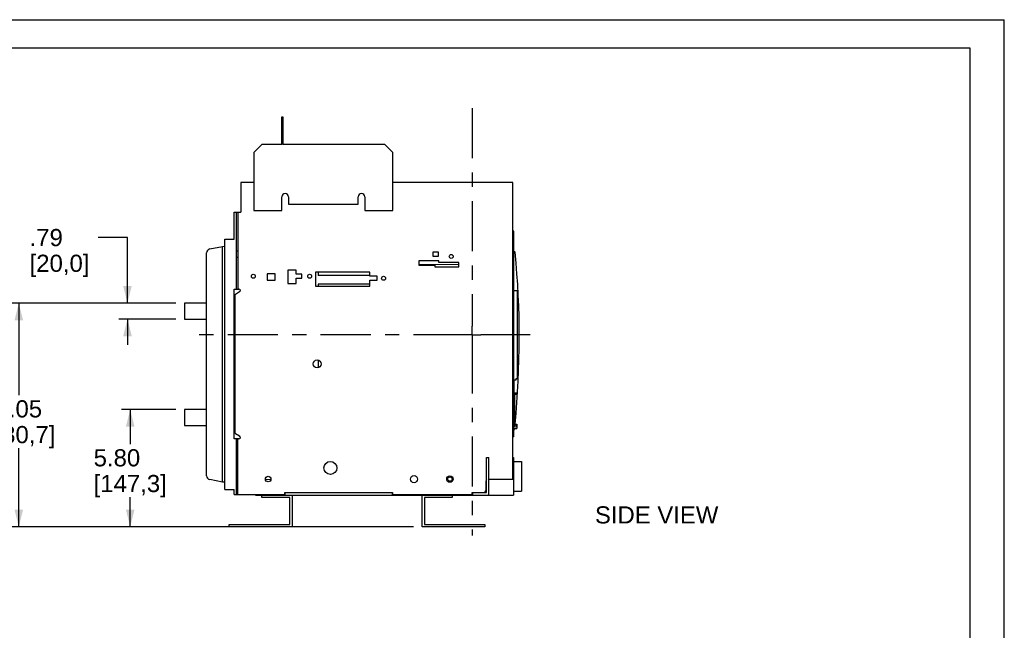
# Model space of a CAD drawing. Extents: x 0 to 17, y 0 to 11.
# Tile 67 of 67: x 10.1 to 17, y 6.7 to 11. Entities that reach past the tile are written whole.
import ezdxf
from ezdxf.enums import TextEntityAlignment as Align

# ---------------------------------------------------------------- set-up
doc = ezdxf.new("R2010")
doc.units = 0
doc.header["$LTSCALE"] = 0.935
doc.linetypes.add('CENTER', pattern=[0.6, 0.375, -0.075, 0.075, -0.075])
doc.layers.get('0').update_dxf_attribs({"linetype": 'CONTINUOUS'})
doc.layers.add('DEFAULT_1', color=7, linetype='CENTER')
doc.styles.add('TEXTSTYLE_0', font='arial.ttf', dxfattribs={"width": 0.8})
doc.dimstyles.new('DIMSTYLE_1', dxfattribs={"dimtxt": 0.12, "dimasz": 0.12, "dimexe": 0.18, "dimexo": 0.0625, "dimgap": 0.09, "dimtad": 0, "dimtih": 1, "dimtoh": 1, "dimdec": 1, "dimlfac": 7.0588235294, "dimzin": 4, "dimtxsty": 'STANDARD', "dimcen": 0.09, "dimazin": 3, "dimtp": 0.1, "dimtm": 0.1, "dimtfac": 1, "dimtdec": 1, "dimtofl": 0, "dimtmove": 0, "dimatfit": 3, "dimtolj": 1, "dimtzin": 4})

# ---------------------------------------------------------------- blocks, each defined once
blk = doc.blocks.new('*D7')
at = {"color": 2, "linetype": 'CONTINUOUS'}
for p, q in [((11.2018094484, 8.2730351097), (10.8214655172, 8.2730351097)), ((10.8814655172, 8.2730351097), (10.8814655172, 8.0310132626)), ((10.8814655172, 7.4513970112), (10.8814655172, 7.6590132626)), ((12.8642564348, 7.4513970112), (10.8214655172, 7.4513970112))]:
    blk.add_line(p, q, dxfattribs=at)
for points in [[(10.9114655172, 8.1530351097), (10.8814655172, 8.2730351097), (10.8514655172, 8.1530351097)], [(10.8514655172, 7.5713970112), (10.8814655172, 7.4513970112), (10.9114655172, 7.5713970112)]]:
    blk.add_solid(points, dxfattribs=at)
at = {"color": 2, "linetype": 'CONTINUOUS', "style": 'TEXTSTYLE_0'}
for s, width, p, p2 in [('5.80', 0.6793680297, (10.6254060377, 7.8750132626), (10.951502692, 7.8750132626)), ('[', 0.3866171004, (10.6254060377, 7.6950132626), (10.6718000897, 7.6950132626)), ('147,3', 0.6988847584, (10.6718000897, 7.6950132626), (11.0911309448, 7.6950132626)), (']', 0.3866171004, (11.0911309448, 7.6950132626), (11.1375249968, 7.6950132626))]:
    blk.add_text(s, height=0.12, dxfattribs=dict(at, width=width)).set_placement(p, p2, align=Align.FIT)
blk = doc.blocks.new('*D8')
at = {"color": 2, "linetype": 'CONTINUOUS'}
for p, q in [((11.2018207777, 9.0167851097), (10.0415003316, 9.0167851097)), ((10.1015003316, 9.0167851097), (10.1015003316, 8.3734370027)), ((10.1015003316, 7.4513970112), (10.1015003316, 8.0014370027)), ((12.8642564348, 7.4513970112), (10.0415003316, 7.4513970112))]:
    blk.add_line(p, q, dxfattribs=at)
for points in [[(10.1315003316, 8.8967851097), (10.1015003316, 9.0167851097), (10.0715003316, 8.8967851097)], [(10.0715003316, 7.5713970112), (10.1015003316, 7.4513970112), (10.1315003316, 7.5713970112)]]:
    blk.add_solid(points, dxfattribs=at)
at = {"color": 2, "linetype": 'CONTINUOUS', "style": 'TEXTSTYLE_0'}
for s, width, p, p2 in [('11.05', 0.6988847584, (9.845440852, 8.2174370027), (10.264771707, 8.2174370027)), ('[', 0.3866171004, (9.845440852, 8.0374370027), (9.8918349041, 8.0374370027)), ('280,7', 0.6988847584, (9.8918349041, 8.0374370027), (10.3111657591, 8.0374370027)), (']', 0.3866171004, (10.3111657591, 8.0374370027), (10.3575598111, 8.0374370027))]:
    blk.add_text(s, height=0.12, dxfattribs=dict(at, width=width)).set_placement(p, p2, align=Align.FIT)
blk = doc.blocks.new('*D9')
at = {"color": 2, "linetype": 'CONTINUOUS'}
for p, q in [((10.8624419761, 9.4759200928), (10.6561124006, 9.4759200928)), ((10.8624419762, 9.0167851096), (10.8624419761, 9.4759200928)), ((11.2018094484, 9.0167851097), (10.8024419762, 9.0167851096)), ((11.2018094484, 8.9052365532), (10.8024419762, 8.9052365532)), ((10.8624419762, 8.9052365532), (10.8624419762, 8.7252365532))]:
    blk.add_line(p, q, dxfattribs=at)
for points in [[(10.8324419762, 9.1367851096), (10.8624419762, 9.0167851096), (10.8924419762, 9.1367851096)], [(10.8924419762, 8.7852365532), (10.8624419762, 8.9052365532), (10.8324419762, 8.7852365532)]]:
    blk.add_solid(points, dxfattribs=at)
at = {"color": 2, "linetype": 'CONTINUOUS', "style": 'TEXTSTYLE_0'}
for s, width, p, p2 in [('.79', 0.6468401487, (10.1772276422, 9.4159200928), (10.4100900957, 9.4159200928)), ('[', 0.3866171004, (10.1772276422, 9.2359200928), (10.2236216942, 9.2359200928)), ('20,0', 0.6793680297, (10.2236216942, 9.2359200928), (10.5497183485, 9.2359200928)), (']', 0.3866171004, (10.5497183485, 9.2359200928), (10.5961124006, 9.2359200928))]:
    blk.add_text(s, height=0.12, dxfattribs=dict(at, width=width)).set_placement(p, p2, align=Align.FIT)

msp = doc.modelspace()

# ---------------------------------------------------------------- linework, layer by layer
at = {"color": 7, "linetype": 'CONTINUOUS'}
for p, q in [((0, 11), (17, 11)), ((17, 0), (17, 11)), ((11.9420156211, 10.1257736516), (11.9420156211, 10.3209836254)), ((11.9420156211, 10.3209836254), (11.9487085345, 10.3209836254)), ((11.9487085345, 10.3209836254), (11.9487085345, 10.1257736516)), ((11.7468056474, 10.0699993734), (11.8025799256, 10.1257736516)), ((11.7468056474, 10.0699993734), (11.7468056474, 9.6662493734)), ((11.9420156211, 10.1257736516), (11.8025799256, 10.1257736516)), ((12.6643482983, 10.1257736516), (11.9487085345, 10.1257736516)), ((12.6643482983, 10.1257736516), (12.7201225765, 10.0699993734)), ((12.7201225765, 9.6662493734), (12.7201225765, 10.0699993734)), ((11.6547780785, 9.8608458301), (11.6547780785, 9.654146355)), ((11.7468056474, 9.8608458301), (11.6547780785, 9.8608458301)), ((13.559748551, 9.8608458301), (12.7201225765, 9.8608458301)), ((13.559748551, 7.7860426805), (13.559748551, 9.8608458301)), ((11.9436470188, 9.6662493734), (11.9436470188, 9.7613445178)), ((11.9893819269, 9.7613445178), (11.9893819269, 9.7096975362)), ((12.477546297, 9.7096975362), (12.477546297, 9.7613445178)), ((12.5232812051, 9.7613445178), (12.5232812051, 9.6662493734)), ((11.6079834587, 9.4647932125), (11.6079834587, 9.654146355)), ((11.6079834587, 9.654146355), (11.6547780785, 9.654146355)), ((11.6247157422, 9.1158130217), (11.6247157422, 9.654146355)), ((11.6358705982, 9.654146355), (11.6358705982, 9.1158130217)), ((11.7468056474, 9.6662493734), (11.9436470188, 9.6662493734)), ((11.9893819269, 9.7096975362), (12.477546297, 9.7096975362)), ((12.5232812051, 9.6662493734), (12.7201225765, 9.6662493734)), ((13.5656606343, 9.5210148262), (13.559748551, 9.521118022)), ((13.5656606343, 8.0812576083), (13.5656606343, 9.5210148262)), ((11.5438430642, 7.7134808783), (11.5438430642, 9.4647932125)), ((11.5438430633, 9.4647932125), (11.6079834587, 9.4647932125)), ((11.4377858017, 9.3958205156), (11.5270986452, 9.4143038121)), ((11.527098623, 9.4143038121), (11.5438430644, 9.4145960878)), ((11.527098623, 7.7639697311), (11.527098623, 9.4143038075)), ((11.6247157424, 9.3835295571), (11.6358706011, 9.3835295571)), ((13.0396667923, 9.3734935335), (12.999008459, 9.3734935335)), ((12.999008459, 9.3734935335), (12.999008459, 9.3455852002)), ((13.0396667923, 9.3455852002), (13.0396667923, 9.3734935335)), ((13.5656606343, 9.377842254), (13.5705756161, 9.377842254)), ((11.4155500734, 7.8097610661), (11.4155500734, 9.3685119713)), ((11.6247157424, 9.3389101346), (11.6358706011, 9.3389101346)), ((12.9018251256, 9.3131435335), (12.9018251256, 9.2829685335)), ((13.042358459, 9.3131435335), (12.9018251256, 9.3131435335)), ((12.999008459, 9.3455852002), (13.0396667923, 9.3455852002)), ((13.042358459, 9.3019518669), (13.042358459, 9.3131435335)), ((11.984108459, 9.2472685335), (11.984108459, 9.1540518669)), ((12.0433251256, 9.2472685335), (11.984108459, 9.2472685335)), ((12.0433251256, 9.2189352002), (12.0433251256, 9.2472685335)), ((12.9018251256, 9.2881137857), (13.1823251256, 9.2891278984)), ((12.9018251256, 9.2829685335), (13.0144501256, 9.2829685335)), ((13.0144501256, 9.2829685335), (13.0144501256, 9.2719185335)), ((13.0144501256, 9.2719185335), (13.1823251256, 9.2719185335)), ((13.1823251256, 9.3019518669), (13.042358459, 9.3019518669)), ((13.1823251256, 9.2719185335), (13.1823251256, 9.3019518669)), ((11.8401751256, 9.2229018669), (11.8401751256, 9.1782768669)), ((11.896983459, 9.2229018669), (11.8401751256, 9.2229018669)), ((11.8401751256, 9.1782768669), (11.896983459, 9.1782768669)), ((11.896983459, 9.1782768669), (11.896983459, 9.2229018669)), ((12.0817167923, 9.2189352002), (12.0433251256, 9.2189352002)), ((12.0433251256, 9.1540518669), (12.0433251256, 9.1911685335)), ((12.0433251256, 9.1911685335), (12.0817167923, 9.1911685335)), ((12.0817167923, 9.1911685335), (12.0817167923, 9.2189352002)), ((12.179183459, 9.2343768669), (12.179183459, 9.1362018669)), ((12.557858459, 9.2343768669), (12.179183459, 9.2343768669)), ((12.1969598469, 9.2343768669), (12.1969598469, 9.2113560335)), ((12.557858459, 9.2113560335), (12.1969598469, 9.2113560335)), ((12.557858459, 9.2049810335), (12.557858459, 9.2343768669)), ((12.6108440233, 9.2049810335), (12.557858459, 9.2049810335)), ((12.557858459, 9.1362018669), (12.557858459, 9.1767893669)), ((12.557858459, 9.1767893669), (12.6108440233, 9.1767893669)), ((12.6108440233, 9.1767893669), (12.6108440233, 9.2049810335)), ((11.6079834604, 8.0672565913), (11.6079834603, 9.1158130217)), ((11.607983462, 9.1158130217), (11.6416482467, 9.1158130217)), ((11.984108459, 9.1540518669), (12.0433251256, 9.1540518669)), ((12.179183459, 9.1362018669), (12.557858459, 9.1362018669)), ((12.1969598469, 9.1494465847), (12.1969598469, 9.1362018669)), ((12.557858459, 9.1494465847), (12.1969598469, 9.1494465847)), ((13.5893647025, 9.1031965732), (13.5656606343, 9.1031965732)), ((13.5893647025, 9.1031965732), (13.5893647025, 8.4868907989)), ((11.6129473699, 9.0687669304), (11.6129473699, 8.1143026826)), ((11.6472256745, 9.0949977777), (11.6185247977, 9.0784273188)), ((11.2618094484, 9.0167851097), (11.2618094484, 8.9052365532)), ((11.4151887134, 9.0167851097), (11.2618094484, 9.0167851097)), ((11.4155500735, 9.0164237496), (11.4151887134, 9.0167851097)), ((11.2618094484, 8.9052365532), (11.4151887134, 8.9052365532)), ((11.4151887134, 8.9052365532), (11.4155500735, 8.9055979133)), ((12.1969598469, 8.6184813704), (12.1969598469, 8.5643651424)), ((13.5809985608, 8.4785246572), (13.5670549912, 8.4785246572)), ((13.5670549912, 8.4785246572), (13.5670549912, 8.3795253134)), ((13.5893647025, 8.4868907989), (13.5809985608, 8.4868907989)), ((13.5809985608, 8.4868907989), (13.5809985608, 8.4785246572)), ((13.5670549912, 8.3887838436), (13.5893647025, 8.3887838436)), ((13.5670549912, 8.3795253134), (13.5893647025, 8.3795253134)), ((13.572632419, 8.1712083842), (13.572632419, 8.3795253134)), ((13.5893647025, 8.3887838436), (13.5893647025, 8.3795253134)), ((11.2618094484, 8.2730351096), (11.2618094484, 8.1614865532)), ((11.4151887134, 8.2730351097), (11.2618094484, 8.2730351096)), ((11.4155500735, 8.2726737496), (11.4151887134, 8.2730351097)), ((11.2618094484, 8.1614865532), (11.4151887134, 8.1614865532)), ((11.4151887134, 8.1614865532), (11.4155500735, 8.1618479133)), ((13.5656606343, 8.1712083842), (13.5882492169, 8.1712083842)), ((13.5656606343, 8.1396959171), (13.5882492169, 8.1396959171)), ((13.5882492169, 8.1712083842), (13.5882492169, 8.1396959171)), ((11.6416482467, 8.0672565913), (11.6079834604, 8.0672565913)), ((11.6185247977, 8.1046422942), (11.6472256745, 8.0880718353)), ((11.6247157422, 7.677282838), (11.6247157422, 8.0672565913)), ((11.6358705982, 7.677282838), (11.6358705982, 8.0672565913)), ((13.5656606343, 8.0812576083), (13.559748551, 8.0811544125)), ((13.5665420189, 8.1318448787), (13.5656606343, 8.1318448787)), ((13.3755754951, 7.9366332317), (13.3923077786, 7.9366332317)), ((13.3755754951, 7.6912264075), (13.3755754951, 7.9366332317)), ((13.3923077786, 7.6744941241), (13.3923077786, 7.9366332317)), ((13.559748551, 7.9366332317), (13.565208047, 7.9366332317)), ((13.565208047, 7.9366332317), (13.565208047, 7.6744941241)), ((13.5652080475, 7.9087460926), (13.6209823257, 7.9087460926)), ((13.6209823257, 7.9087460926), (13.6209823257, 7.7023812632)), ((11.527098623, 7.7639697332), (11.4377858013, 7.7824526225)), ((11.5438430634, 7.7636774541), (11.5270986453, 7.7639697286)), ((11.8665096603, 7.7822709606), (11.8283439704, 7.7816477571)), ((11.8640925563, 7.782231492), (11.8640925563, 7.775994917)), ((13.3727310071, 7.7135361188), (13.3727310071, 7.7748878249)), ((13.3923077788, 7.7860426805), (13.559748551, 7.7860426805)), ((11.5438430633, 7.7134808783), (11.6079834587, 7.7134808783)), ((11.6079834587, 7.677282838), (11.6079834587, 7.7134808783)), ((11.6079834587, 7.677282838), (11.9639285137, 7.677282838)), ((11.7581214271, 7.6744941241), (11.7581214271, 7.677282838)), ((11.7581214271, 7.6744941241), (13.565208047, 7.6744941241)), ((11.8031934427, 7.6577618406), (11.8031934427, 7.6744941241)), ((11.9984034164, 7.6577618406), (11.8031934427, 7.6577618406)), ((11.9639285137, 7.6912264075), (12.7179967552, 7.6912264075)), ((11.9639285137, 7.677282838), (11.9639285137, 7.6912264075)), ((11.9650439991, 7.6744941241), (11.9650439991, 7.6912264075)), ((11.9984034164, 7.4681292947), (11.9984034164, 7.6577618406)), ((12.0151356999, 7.6744941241), (12.0151356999, 7.4513970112)), ((12.7168812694, 7.6744941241), (12.7168812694, 7.6912264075)), ((12.7179967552, 7.6912264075), (12.7179967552, 7.677282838)), ((12.7179967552, 7.677282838), (13.2751817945, 7.677282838)), ((12.9242564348, 7.4513970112), (12.9242564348, 7.6744941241)), ((13.136198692, 7.6577618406), (12.9409887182, 7.6577618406)), ((12.9409887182, 7.6577618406), (12.9409887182, 7.4681292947)), ((13.136198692, 7.6744941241), (13.136198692, 7.6577618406)), ((13.2751817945, 7.6912264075), (13.3755754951, 7.6912264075)), ((13.2751817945, 7.677282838), (13.2751817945, 7.6912264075)), ((13.2802014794, 7.6744941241), (13.2802014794, 7.6912264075)), ((13.5652080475, 7.7023812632), (13.6209823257, 7.7023812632)), ((11.574518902, 7.4681292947), (11.9984034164, 7.4681292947)), ((11.574518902, 7.4513970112), (11.574518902, 7.4681292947)), ((12.0151356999, 7.4513970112), (11.574518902, 7.4513970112)), ((13.3648732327, 7.4513970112), (12.9242564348, 7.4513970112)), ((12.9409887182, 7.4681292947), (13.3648732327, 7.4681292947)), ((13.3648732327, 7.4681292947), (13.3648732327, 7.4513970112))]:
    msp.add_line(p, q, dxfattribs=at)
for centre, radius in [((13.1289167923, 9.3436018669), 0.0136708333), ((11.7429917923, 9.2050518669), 0.0136708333), ((12.137533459, 9.2050518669), 0.0136708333), ((12.655183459, 9.1908852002), 0.0136708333), ((12.1902111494, 8.5914232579), 0.0278871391), ((13.5784887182, 8.1564282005), 0.0062746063), ((12.282734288, 7.864131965), 0.0451074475), ((11.8473602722, 7.7860426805), 0.0195209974), ((12.8680295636, 7.7860426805), 0.0250984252), ((13.1190138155, 7.7860426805), 0.0223097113), ((13.1190138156, 7.7860426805), 0.0153379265)]:
    msp.add_circle(centre, radius, dxfattribs=at)
for centre, radius, start, end in [((11.9665144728, 9.7613445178), 0.0228674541, 0, 180), ((12.5004137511, 9.7613445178), 0.0228674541, 0, 180), ((11.4434372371, 9.3685055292), 0.0278871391, 101.6895182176, 179.9868122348), ((13.5705756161, 9.3722648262), 0.0055774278, 5.4750661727, 90), ((7.3412511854, 8.7751849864), 6.2634514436, 354.4663469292, 5.4750661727), ((11.6416482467, 9.1046581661), 0.0111548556, 300.0000000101, 89.9999999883), ((11.6241022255, 9.0687669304), 0.0111548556, 120.0000000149, 179.9999999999), ((13.5665420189, 8.1374223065), 0.0055774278, 270, 354.1506233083), ((7.3412511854, 8.7751849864), 6.2634514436, 354.1506233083, 354.1767462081), ((11.6241022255, 8.1143026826), 0.0111548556, 180, 239.9999999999), ((11.6416482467, 8.0784114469), 0.0111548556, 270.0000000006, 59.9999999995), ((11.4434372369, 7.8097546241), 0.0278871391, 179.9868122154, 258.3051362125), ((13.3838858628, 7.7748878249), 0.0111548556, 138.1590989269, 180.0000000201), ((13.3504212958, 7.7135361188), 0.0223097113, 269.999999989, 360)]:
    msp.add_arc(centre, radius, start, end, dxfattribs=at)
at = {"color": 4, "linetype": 'CONTINUOUS'}
msp.add_open_spline([(0.2175, 10.8), (0.2175006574, 10.8000004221), (0.2175042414, 10.7999998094), (0.2175090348, 10.8000001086), (0.2175185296, 10.7999999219), (0.2175315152, 10.8000000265), (0.2175473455, 10.7999999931), (0.2175683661, 10.800000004), (0.2175946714, 10.7999999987), (0.2176367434, 10.8000000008), (0.217689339, 10.7999999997), (0.2177524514, 10.8000000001), (0.2178155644, 10.8), (0.2178997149, 10.8), (0.218004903, 10.8), (0.2181311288, 10.8), (0.2182994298, 10.8), (0.2185098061, 10.8), (0.2187622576, 10.8), (0.2190147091, 10.8), (0.2192671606, 10.8), (0.2196037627, 10.8), (0.2200245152, 10.8), (0.2205294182, 10.8), (0.2210343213, 10.8), (0.2217075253, 10.8), (0.2225490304, 10.8), (0.2235588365, 10.8), (0.2245686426, 10.8), (0.2255784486, 10.8), (0.2265882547, 10.8), (0.2279346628, 10.8), (0.229617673, 10.8), (0.2316372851, 10.8), (0.2336568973, 10.8), (0.2356765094, 10.8), (0.2376961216, 10.8), (0.2397157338, 10.8), (0.24240855, 10.8), (0.2457745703, 10.8), (0.2498137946, 10.8), (0.2538530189, 10.8), (0.2578922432, 10.8), (0.2619314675, 10.8), (0.2673171, 10.8), (0.2740491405, 10.8), (0.2821275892, 10.8), (0.2902060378, 10.8), (0.2982844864, 10.8), (0.3063629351, 10.8), (0.3144413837, 10.8), (0.3225198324, 10.8), (0.3332910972, 10.8), (0.3467551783, 10.8), (0.3629120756, 10.8), (0.3790689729, 10.8), (0.3952258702, 10.8), (0.4113827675, 10.8), (0.4275396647, 10.8), (0.4490821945, 10.8), (0.4760103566, 10.8), (0.5083241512, 10.8), (0.5406379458, 10.8), (0.5729517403, 10.8), (0.6052655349, 10.8), (0.6375793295, 10.8), (0.6698931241, 10.8), (0.7022069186, 10.8), (0.7452919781, 10.8), (0.7991483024, 10.8), (0.8637758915, 10.8), (0.9284034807, 10.8), (0.9930310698, 10.8), (1.057658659, 10.8), (1.1222862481, 10.8), (1.1869138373, 10.8), (1.2730839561, 10.8), (1.3807966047, 10.8), (1.510051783, 10.8), (1.6393069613, 10.8), (1.7685621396, 10.8), (1.8978173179, 10.8), (2.0270724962, 10.8), (2.1563276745, 10.8), (2.2855828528, 10.8), (2.4148380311, 10.8), (2.5871782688, 10.8), (2.802603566, 10.8), (3.0611139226, 10.8), (3.3196242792, 10.8), (3.5781346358, 10.8), (3.8366449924, 10.8), (4.095155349, 10.8), (4.3536657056, 10.8), (4.6121760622, 10.8), (4.9568565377, 10.8), (5.387707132, 10.8), (5.9047278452, 10.8), (6.4217485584, 10.8), (6.9387692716, 10.8), (7.4557899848, 10.8), (7.972810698, 10.8), (8.4898314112, 10.8), (9.0068521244, 10.8), (9.5238728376, 10.8), (10.0408935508, 10.8), (10.557914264, 10.8), (11.0749349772, 10.8), (11.5919556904, 10.8), (12.0228062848, 10.8), (12.3674867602, 10.8), (12.6259971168, 10.8), (12.8845074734, 10.8), (13.14301783, 10.8), (13.4015281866, 10.8), (13.6600385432, 10.8), (13.9185488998, 10.8), (14.1770592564, 10.8), (14.3924845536, 10.8), (14.5648247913, 10.8), (14.6940799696, 10.8), (14.8233351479, 10.8), (14.9525903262, 10.8), (15.0818455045, 10.8), (15.2111006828, 10.8), (15.3403558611, 10.8), (15.4696110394, 10.8), (15.5988662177, 10.8), (15.7065788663, 10.8), (15.7927489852, 10.8), (15.8573765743, 10.8), (15.9220041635, 10.8), (15.9866317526, 10.8), (16.0512593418, 10.8), (16.1158869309, 10.8), (16.1805145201, 10.8), (16.2343708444, 10.8), (16.2774559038, 10.8), (16.3097696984, 10.8), (16.342083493, 10.8), (16.3743972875, 10.8), (16.4067110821, 10.8), (16.4390248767, 10.8), (16.4713386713, 10.8), (16.5036524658, 10.8), (16.530580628, 10.8), (16.5521231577, 10.8), (16.568280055, 10.8), (16.5844369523, 10.8), (16.6005938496, 10.8), (16.6167507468, 10.8), (16.6329076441, 10.8), (16.6463717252, 10.8), (16.6571429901, 10.8), (16.6652214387, 10.8), (16.6732998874, 10.8), (16.681378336, 10.8), (16.6894567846, 10.8), (16.6975352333, 10.8), (16.7056136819, 10.8), (16.7123457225, 10.8), (16.7177313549, 10.8), (16.7217705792, 10.8), (16.7258098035, 10.8), (16.7298490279, 10.8), (16.7338882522, 10.8), (16.7372542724, 10.8), (16.7399470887, 10.8), (16.7419667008, 10.8), (16.743986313, 10.8), (16.7460059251, 10.8), (16.7480255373, 10.8), (16.7500451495, 10.8), (16.7517281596, 10.8), (16.7530745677, 10.8), (16.7540843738, 10.8), (16.7550941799, 10.8), (16.7561039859, 10.8), (16.757113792, 10.8), (16.7579552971, 10.8), (16.7586285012, 10.8), (16.7591334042, 10.8), (16.7596383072, 10.8), (16.7600590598, 10.8), (16.7603956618, 10.8), (16.7606481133, 10.8), (16.7609005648, 10.8), (16.7611530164, 10.8), (16.7613633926, 10.8), (16.7615316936, 10.8), (16.7616579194, 10.8), (16.7617631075, 10.8), (16.761847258, 10.8), (16.761910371, 10.8000000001), (16.7619734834, 10.7999999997), (16.7620260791, 10.8000000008), (16.762068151, 10.7999999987), (16.7620944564, 10.800000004), (16.762115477, 10.7999999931), (16.7621313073, 10.8000000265), (16.7621442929, 10.7999999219), (16.7621537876, 10.8000001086), (16.7621585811, 10.7999998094), (16.762163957, 10.8000007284), (16.7621625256, 10.7999972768), (16.7621629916, 10.7999941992), (16.7621627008, 10.799988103), (16.7621628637, 10.7999797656), (16.7621628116, 10.7999696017), (16.7621628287, 10.7999561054), (16.7621628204, 10.7999392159), (16.7621628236, 10.7999122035), (16.762162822, 10.7998784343), (16.7621628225, 10.7998379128), (16.7621628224, 10.7997973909), (16.7621628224, 10.7997433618), (16.7621628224, 10.7996758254), (16.7621628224, 10.7995947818), (16.7621628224, 10.7994867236), (16.7621628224, 10.7993516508), (16.7621628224, 10.7991895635), (16.7621628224, 10.7990274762), (16.7621628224, 10.7988653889), (16.7621628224, 10.7986492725), (16.7621628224, 10.798379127), (16.7621628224, 10.7980549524), (16.7621628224, 10.7977307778), (16.7621628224, 10.797298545), (16.7621628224, 10.796758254), (16.7621628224, 10.7961099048), (16.7621628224, 10.7954615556), (16.7621628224, 10.7948132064), (16.7621628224, 10.7941648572), (16.7621628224, 10.7933003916), (16.7621628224, 10.7922198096), (16.7621628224, 10.7909231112), (16.7621628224, 10.7896264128), (16.7621628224, 10.7883297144), (16.7621628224, 10.787033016), (16.7621628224, 10.7857363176), (16.7621628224, 10.7840073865), (16.7621628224, 10.7818462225), (16.7621628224, 10.7792528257), (16.7621628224, 10.7766594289), (16.7621628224, 10.7740660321), (16.7621628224, 10.7714726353), (16.7621628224, 10.7680147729), (16.7621628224, 10.7636924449), (16.7621628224, 10.7585056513), (16.7621628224, 10.7533188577), (16.7621628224, 10.7481320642), (16.7621628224, 10.7429452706), (16.7621628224, 10.737758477), (16.7621628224, 10.7325716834), (16.7621628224, 10.7256559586), (16.7621628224, 10.7170113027), (16.7621628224, 10.7066377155), (16.7621628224, 10.6962641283), (16.7621628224, 10.6858905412), (16.7621628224, 10.675516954), (16.7621628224, 10.6651433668), (16.7621628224, 10.6513119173), (16.7621628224, 10.6340226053), (16.7621628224, 10.613275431), (16.7621628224, 10.5925282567), (16.7621628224, 10.5717810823), (16.7621628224, 10.551033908), (16.7621628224, 10.5302867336), (16.7621628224, 10.5095395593), (16.7621628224, 10.488792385), (16.7621628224, 10.4611294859), (16.7621628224, 10.426550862), (16.7621628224, 10.3850565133), (16.7621628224, 10.3435621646), (16.7621628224, 10.302067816), (16.7621628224, 10.2605734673), (16.7621628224, 10.2190791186), (16.7621628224, 10.17758477), (16.7621628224, 10.1222589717), (16.7621628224, 10.0531017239), (16.7621628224, 9.9701130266), (16.7621628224, 9.8871243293), (16.7621628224, 9.8041356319), (16.7621628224, 9.7211469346), (16.7621628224, 9.6381582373), (16.7621628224, 9.5551695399), (16.7621628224, 9.4721808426), (16.7621628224, 9.3891921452), (16.7621628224, 9.2785405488), (16.7621628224, 9.1402260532), (16.7621628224, 8.9742486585), (16.7621628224, 8.8082712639), (16.7621628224, 8.6422938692), (16.7621628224, 8.4763164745), (16.7621628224, 8.3103390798), (16.7621628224, 8.1443616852), (16.7621628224, 7.9783842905), (16.7621628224, 7.7570810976), (16.7621628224, 7.4804521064), (16.7621628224, 7.1484973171), (16.7621628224, 6.8165425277), (16.7621628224, 6.4845877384), (16.7621628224, 6.152632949), (16.7621628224, 5.8206781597), (16.7621628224, 5.4887233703), (16.7621628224, 5.156768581), (16.7621628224, 4.8248137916), (16.7621628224, 4.4928590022), (16.7621628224, 4.1609042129), (16.7621628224, 3.8289494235), (16.7621628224, 3.4969946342), (16.7621628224, 3.220365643), (16.7621628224, 2.9990624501), (16.7621628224, 2.8330850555), (16.7621628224, 2.6671076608), (16.7621628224, 2.5011302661), (16.7621628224, 2.3351528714), (16.7621628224, 2.1691754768), (16.7621628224, 2.0031980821), (16.7621628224, 1.8372206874), (16.7621628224, 1.6989061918), (16.7621628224, 1.5882545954), (16.7621628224, 1.505265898), (16.7621628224, 1.4222772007), (16.7621628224, 1.3392885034), (16.7621628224, 1.256299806), (16.7621628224, 1.1733111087), (16.7621628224, 1.0903224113), (16.7621628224, 1.007333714), (16.7621628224, 0.9243450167), (16.7621628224, 0.8551877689), (16.7621628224, 0.7998619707), (16.7621628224, 0.758367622), (16.7621628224, 0.7168732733), (16.7621628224, 0.6753789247), (16.7621628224, 0.633884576), (16.7621628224, 0.5923902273), (16.7621628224, 0.5508958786), (16.7621628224, 0.5163172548), (16.7621628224, 0.4886543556), (16.7621628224, 0.4679071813), (16.7621628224, 0.447160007), (16.7621628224, 0.4264128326), (16.7621628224, 0.4056656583), (16.7621628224, 0.384918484), (16.7621628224, 0.3641713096), (16.7621628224, 0.3434241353), (16.7621628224, 0.3261348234), (16.7621628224, 0.3123033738), (16.7621628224, 0.3019297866), (16.7621628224, 0.2915561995), (16.7621628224, 0.2811826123), (16.7621628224, 0.2708090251), (16.7621628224, 0.260435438), (16.7621628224, 0.251790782), (16.7621628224, 0.2448750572), (16.7621628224, 0.2396882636), (16.7621628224, 0.23450147), (16.7621628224, 0.2293146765), (16.7621628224, 0.2241278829), (16.7621628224, 0.2189410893), (16.7621628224, 0.2137542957), (16.7621628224, 0.2094319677), (16.7621628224, 0.2059741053), (16.7621628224, 0.2033807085), (16.7621628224, 0.2007873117), (16.7621628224, 0.198193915), (16.7621628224, 0.1956005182), (16.7621628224, 0.1934393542), (16.7621628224, 0.191710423), (16.7621628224, 0.1904137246), (16.7621628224, 0.1891170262), (16.7621628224, 0.1878203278), (16.7621628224, 0.1865236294), (16.7621628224, 0.185226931), (16.7621628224, 0.184146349), (16.7621628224, 0.1832818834), (16.7621628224, 0.1826335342), (16.7621628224, 0.181985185), (16.7621628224, 0.1813368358), (16.7621628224, 0.1806884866), (16.7621628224, 0.1801481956), (16.7621628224, 0.1797159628), (16.7621628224, 0.1793917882), (16.7621628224, 0.1790676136), (16.7621628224, 0.1787974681), (16.7621628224, 0.1785813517), (16.7621628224, 0.1784192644), (16.7621628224, 0.1782571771), (16.7621628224, 0.1780950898), (16.7621628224, 0.1779600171), (16.7621628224, 0.1778519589), (16.7621628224, 0.1777709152), (16.7621628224, 0.1777033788), (16.7621628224, 0.1776493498), (16.7621628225, 0.1776088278), (16.762162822, 0.1775683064), (16.7621628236, 0.1775345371), (16.7621628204, 0.1775075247), (16.7621628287, 0.1774906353), (16.7621628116, 0.1774771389), (16.7621628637, 0.177466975), (16.7621627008, 0.1774586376), (16.7621629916, 0.1774525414), (16.7621625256, 0.1774494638), (16.762163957, 0.1774460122), (16.7621585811, 0.1774469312), (16.7621537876, 0.177446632), (16.7621442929, 0.1774468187), (16.7621313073, 0.1774467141), (16.762115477, 0.1774467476), (16.7620944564, 0.1774467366), (16.762068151, 0.1774467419), (16.7620260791, 0.1774467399), (16.7619734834, 0.1774467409), (16.761910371, 0.1774467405), (16.761847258, 0.1774467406), (16.7617631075, 0.1774467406), (16.7616579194, 0.1774467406), (16.7615316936, 0.1774467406), (16.7613633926, 0.1774467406), (16.7611530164, 0.1774467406), (16.7609005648, 0.1774467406), (16.7606481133, 0.1774467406), (16.7603956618, 0.1774467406), (16.7600590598, 0.1774467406), (16.7596383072, 0.1774467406), (16.7591334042, 0.1774467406), (16.7586285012, 0.1774467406), (16.7579552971, 0.1774467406), (16.757113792, 0.1774467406), (16.7561039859, 0.1774467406), (16.7550941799, 0.1774467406), (16.7540843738, 0.1774467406), (16.7530745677, 0.1774467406), (16.7517281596, 0.1774467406), (16.7500451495, 0.1774467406), (16.7480255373, 0.1774467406), (16.7460059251, 0.1774467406), (16.743986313, 0.1774467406), (16.7419667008, 0.1774467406), (16.7399470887, 0.1774467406), (16.7372542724, 0.1774467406), (16.7338882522, 0.1774467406), (16.7298490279, 0.1774467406), (16.7258098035, 0.1774467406), (16.7217705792, 0.1774467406), (16.7177313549, 0.1774467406), (16.7123457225, 0.1774467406), (16.7056136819, 0.1774467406), (16.6975352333, 0.1774467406), (16.6894567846, 0.1774467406), (16.681378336, 0.1774467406), (16.6732998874, 0.1774467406), (16.6652214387, 0.1774467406), (16.6571429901, 0.1774467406), (16.6463717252, 0.1774467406), (16.6329076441, 0.1774467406), (16.6167507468, 0.1774467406), (16.6005938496, 0.1774467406), (16.5844369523, 0.1774467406), (16.568280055, 0.1774467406), (16.5521231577, 0.1774467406), (16.530580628, 0.1774467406), (16.5036524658, 0.1774467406), (16.4713386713, 0.1774467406), (16.4390248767, 0.1774467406), (16.4067110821, 0.1774467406), (16.3743972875, 0.1774467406), (16.342083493, 0.1774467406), (16.3097696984, 0.1774467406), (16.2774559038, 0.1774467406), (16.2343708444, 0.1774467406), (16.1805145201, 0.1774467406), (16.1158869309, 0.1774467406), (16.0512593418, 0.1774467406), (15.9866317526, 0.1774467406), (15.9220041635, 0.1774467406), (15.8573765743, 0.1774467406), (15.7927489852, 0.1774467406), (15.7065788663, 0.1774467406), (15.5988662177, 0.1774467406), (15.4696110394, 0.1774467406), (15.3403558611, 0.1774467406), (15.2111006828, 0.1774467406), (15.0818455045, 0.1774467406), (14.9525903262, 0.1774467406), (14.8233351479, 0.1774467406), (14.6940799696, 0.1774467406), (14.5648247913, 0.1774467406), (14.3924845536, 0.1774467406), (14.1770592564, 0.1774467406), (13.9185488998, 0.1774467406), (13.6600385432, 0.1774467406), (13.4015281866, 0.1774467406), (13.14301783, 0.1774467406), (12.8845074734, 0.1774467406), (12.6259971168, 0.1774467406), (12.3674867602, 0.1774467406), (12.0228062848, 0.1774467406), (11.5919556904, 0.1774467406), (11.0749349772, 0.1774467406), (10.557914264, 0.1774467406), (10.0408935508, 0.1774467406), (9.5238728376, 0.1774467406), (9.0068521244, 0.1774467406), (8.4898314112, 0.1774467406), (7.972810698, 0.1774467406), (7.4557899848, 0.1774467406), (6.9387692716, 0.1774467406), (6.4217485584, 0.1774467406), (5.9047278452, 0.1774467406), (5.387707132, 0.1774467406), (4.9568565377, 0.1774467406), (4.6121760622, 0.1774467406), (4.3536657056, 0.1774467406), (4.095155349, 0.1774467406), (3.8366449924, 0.1774467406), (3.5781346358, 0.1774467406), (3.3196242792, 0.1774467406), (3.0611139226, 0.1774467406), (2.802603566, 0.1774467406), (2.5871782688, 0.1774467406), (2.4148380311, 0.1774467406), (2.2855828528, 0.1774467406), (2.1563276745, 0.1774467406), (2.0270724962, 0.1774467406), (1.8978173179, 0.1774467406), (1.7685621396, 0.1774467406), (1.6393069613, 0.1774467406), (1.510051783, 0.1774467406), (1.3807966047, 0.1774467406), (1.2730839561, 0.1774467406), (1.1869138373, 0.1774467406), (1.1222862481, 0.1774467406), (1.057658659, 0.1774467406), (0.9930310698, 0.1774467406), (0.9284034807, 0.1774467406), (0.8637758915, 0.1774467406), (0.7991483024, 0.1774467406), (0.7452919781, 0.1774467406), (0.7022069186, 0.1774467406), (0.6698931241, 0.1774467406), (0.6375793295, 0.1774467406), (0.6052655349, 0.1774467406), (0.5729517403, 0.1774467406), (0.5406379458, 0.1774467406), (0.5083241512, 0.1774467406), (0.4760103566, 0.1774467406), (0.4490821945, 0.1774467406), (0.4275396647, 0.1774467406), (0.4113827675, 0.1774467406), (0.3952258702, 0.1774467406), (0.3790689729, 0.1774467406), (0.3629120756, 0.1774467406), (0.3467551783, 0.1774467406), (0.3332910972, 0.1774467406), (0.3225198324, 0.1774467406), (0.3144413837, 0.1774467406), (0.3063629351, 0.1774467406), (0.2982844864, 0.1774467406), (0.2902060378, 0.1774467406), (0.2821275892, 0.1774467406), (0.2740491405, 0.1774467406), (0.2673171, 0.1774467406), (0.2619314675, 0.1774467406), (0.2578922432, 0.1774467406), (0.2538530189, 0.1774467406), (0.2498137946, 0.1774467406), (0.2457745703, 0.1774467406), (0.24240855, 0.1774467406), (0.2397157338, 0.1774467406), (0.2376961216, 0.1774467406), (0.2356765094, 0.1774467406), (0.2336568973, 0.1774467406), (0.2316372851, 0.1774467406), (0.229617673, 0.1774467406), (0.2279346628, 0.1774467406), (0.2265882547, 0.1774467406), (0.2255784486, 0.1774467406), (0.2245686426, 0.1774467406), (0.2235588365, 0.1774467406), (0.2225490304, 0.1774467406), (0.2217075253, 0.1774467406), (0.2210343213, 0.1774467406), (0.2205294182, 0.1774467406), (0.2200245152, 0.1774467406), (0.2196037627, 0.1774467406), (0.2192671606, 0.1774467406), (0.2190147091, 0.1774467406), (0.2187622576, 0.1774467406), (0.2185098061, 0.1774467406), (0.2182994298, 0.1774467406), (0.2181311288, 0.1774467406), (0.218004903, 0.1774467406), (0.2178997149, 0.1774467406), (0.2178155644, 0.1774467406), (0.2177524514, 0.1774467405), (0.217689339, 0.1774467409), (0.2176367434, 0.1774467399), (0.2175946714, 0.1774467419), (0.2175683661, 0.1774467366), (0.2175473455, 0.1774467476), (0.2175315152, 0.1774467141), (0.2175185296, 0.1774468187), (0.2175090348, 0.177446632), (0.2175042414, 0.1774469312), (0.2174988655, 0.1774460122), (0.2175002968, 0.1774494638), (0.2174998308, 0.1774525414), (0.2175001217, 0.1774586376), (0.2174999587, 0.177466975), (0.2175000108, 0.1774771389), (0.2174999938, 0.1774906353), (0.2175000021, 0.1775075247), (0.2174999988, 0.1775345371), (0.2175000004, 0.1775683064), (0.2174999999, 0.1776088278), (0.2175, 0.1776493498), (0.2175, 0.1777033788), (0.2175, 0.1777709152), (0.2175, 0.1778519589), (0.2175, 0.1779600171), (0.2175, 0.1780950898), (0.2175, 0.1782571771), (0.2175, 0.1784192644), (0.2175, 0.1785813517), (0.2175, 0.1787974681), (0.2175, 0.1790676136), (0.2175, 0.1793917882), (0.2175, 0.1797159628), (0.2175, 0.1801481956), (0.2175, 0.1806884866), (0.2175, 0.1813368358), (0.2175, 0.181985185), (0.2175, 0.1826335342), (0.2175, 0.1832818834), (0.2175, 0.184146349), (0.2175, 0.185226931), (0.2175, 0.1865236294), (0.2175, 0.1878203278), (0.2175, 0.1891170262), (0.2175, 0.1904137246), (0.2175, 0.191710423), (0.2175, 0.1934393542), (0.2175, 0.1956005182), (0.2175, 0.198193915), (0.2175, 0.2007873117), (0.2175, 0.2033807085), (0.2175, 0.2059741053), (0.2175, 0.2094319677), (0.2175, 0.2137542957), (0.2175, 0.2189410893), (0.2175, 0.2241278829), (0.2175, 0.2293146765), (0.2175, 0.23450147), (0.2175, 0.2396882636), (0.2175, 0.2448750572), (0.2175, 0.251790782), (0.2175, 0.260435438), (0.2175, 0.2708090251), (0.2175, 0.2811826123), (0.2175, 0.2915561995), (0.2175, 0.3019297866), (0.2175, 0.3123033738), (0.2175, 0.3261348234), (0.2175, 0.3434241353), (0.2175, 0.3641713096), (0.2175, 0.384918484), (0.2175, 0.4056656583), (0.2175, 0.4264128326), (0.2175, 0.447160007), (0.2175, 0.4679071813), (0.2175, 0.4886543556), (0.2175, 0.5163172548), (0.2175, 0.5508958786), (0.2175, 0.5923902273), (0.2175, 0.633884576), (0.2175, 0.6753789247), (0.2175, 0.7168732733), (0.2175, 0.758367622), (0.2175, 0.7998619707), (0.2175, 0.8551877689), (0.2175, 0.9243450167), (0.2175, 1.007333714), (0.2175, 1.0903224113), (0.2175, 1.1733111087), (0.2175, 1.256299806), (0.2175, 1.3392885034), (0.2175, 1.4222772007), (0.2175, 1.505265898), (0.2175, 1.5882545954), (0.2175, 1.6989061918), (0.2175, 1.8372206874), (0.2175, 2.0031980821), (0.2175, 2.1691754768), (0.2175, 2.3351528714), (0.2175, 2.5011302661), (0.2175, 2.6671076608), (0.2175, 2.8330850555), (0.2175, 2.9990624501), (0.2175, 3.220365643), (0.2175, 3.4969946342), (0.2175, 3.8289494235), (0.2175, 4.1609042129), (0.2175, 4.4928590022), (0.2175, 4.8248137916), (0.2175, 5.156768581), (0.2175, 5.4887233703), (0.2175, 5.8206781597), (0.2175, 6.152632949), (0.2175, 6.4845877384), (0.2175, 6.8165425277), (0.2175, 7.1484973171), (0.2175, 7.4804521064), (0.2175, 7.7570810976), (0.2175, 7.9783842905), (0.2175, 8.1443616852), (0.2175, 8.3103390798), (0.2175, 8.4763164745), (0.2175, 8.6422938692), (0.2175, 8.8082712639), (0.2175, 8.9742486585), (0.2175, 9.1402260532), (0.2175, 9.2785405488), (0.2175, 9.3891921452), (0.2175, 9.4721808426), (0.2175, 9.5551695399), (0.2175, 9.6381582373), (0.2175, 9.7211469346), (0.2175, 9.8041356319), (0.2175, 9.8871243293), (0.2175, 9.9701130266), (0.2175, 10.0531017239), (0.2175, 10.1222589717), (0.2175, 10.17758477), (0.2175, 10.2190791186), (0.2175, 10.2605734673), (0.2175, 10.302067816), (0.2175, 10.3435621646), (0.2175, 10.3850565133), (0.2175, 10.426550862), (0.2175, 10.4611294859), (0.2175, 10.488792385), (0.2175, 10.5095395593), (0.2175, 10.5302867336), (0.2175, 10.551033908), (0.2175, 10.5717810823), (0.2175, 10.5925282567), (0.2175, 10.613275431), (0.2175, 10.6340226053), (0.2175, 10.6513119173), (0.2175, 10.6651433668), (0.2175, 10.675516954), (0.2175, 10.6858905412), (0.2175, 10.6962641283), (0.2175, 10.7066377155), (0.2175, 10.7170113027), (0.2175, 10.7256559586), (0.2175, 10.7325716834), (0.2175, 10.737758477), (0.2175, 10.7429452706), (0.2175, 10.7481320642), (0.2175, 10.7533188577), (0.2175, 10.7585056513), (0.2175, 10.7636924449), (0.2175, 10.7680147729), (0.2175, 10.7714726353), (0.2175, 10.7740660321), (0.2175, 10.7766594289), (0.2175, 10.7792528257), (0.2175, 10.7818462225), (0.2175, 10.7840073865), (0.2175, 10.7857363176), (0.2175, 10.787033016), (0.2175, 10.7883297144), (0.2175, 10.7896264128), (0.2175, 10.7909231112), (0.2175, 10.7922198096), (0.2175, 10.7933003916), (0.2175, 10.7941648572), (0.2175, 10.7948132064), (0.2175, 10.7954615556), (0.2175, 10.7961099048), (0.2175, 10.796758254), (0.2175, 10.797298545), (0.2175, 10.7977307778), (0.2175, 10.7980549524), (0.2175, 10.798379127), (0.2175, 10.7986492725), (0.2175, 10.7988653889), (0.2175, 10.7990274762), (0.2175, 10.7991895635), (0.2175, 10.7993516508), (0.2175, 10.7994867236), (0.2175, 10.7995947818), (0.2175, 10.7996758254), (0.2175, 10.7997433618), (0.2175, 10.7997973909), (0.2174999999, 10.7998379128), (0.2175000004, 10.7998784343), (0.2174999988, 10.7999122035), (0.2175000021, 10.7999392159), (0.2174999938, 10.7999561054), (0.2175000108, 10.7999696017), (0.2174999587, 10.7999797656), (0.2175001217, 10.799988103), (0.2174998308, 10.7999941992), (0.2175002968, 10.7999972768), (0.2174993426, 10.7999995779), (0.2175, 10.8)], degree=3, knots=[0, 0, 0, 0, 5.96e-08, 1.192e-07, 2.384e-07, 4.768e-07, 7.153e-07, 9.537e-07, 1.4305e-06, 1.9073e-06, 2.861e-06, 3.8147e-06, 4.7684e-06, 5.722e-06, 7.6294e-06, 9.5367e-06, 1.14441e-05, 1.52588e-05, 1.90735e-05, 2.28882e-05, 2.67029e-05, 3.05176e-05, 3.8147e-05, 4.57764e-05, 5.34058e-05, 6.10352e-05, 7.62939e-05, 9.15527e-05, 0.0001068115, 0.0001220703, 0.0001373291, 0.0001525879, 0.0001831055, 0.000213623, 0.0002441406, 0.0002746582, 0.0003051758, 0.0003356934, 0.0003662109, 0.0004272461, 0.0004882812, 0.0005493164, 0.0006103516, 0.0006713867, 0.0007324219, 0.0008544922, 0.0009765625, 0.0010986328, 0.0012207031, 0.0013427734, 0.0014648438, 0.0015869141, 0.0017089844, 0.001953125, 0.0021972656, 0.0024414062, 0.0026855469, 0.0029296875, 0.0031738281, 0.0034179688, 0.00390625, 0.0043945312, 0.0048828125, 0.0053710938, 0.005859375, 0.0063476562, 0.0068359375, 0.0073242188, 0.0078125, 0.0087890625, 0.009765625, 0.0107421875, 0.01171875, 0.0126953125, 0.013671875, 0.0146484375, 0.015625, 0.017578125, 0.01953125, 0.021484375, 0.0234375, 0.025390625, 0.02734375, 0.029296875, 0.03125, 0.033203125, 0.03515625, 0.0390625, 0.04296875, 0.046875, 0.05078125, 0.0546875, 0.05859375, 0.0625, 0.06640625, 0.0703125, 0.078125, 0.0859375, 0.09375, 0.1015625, 0.109375, 0.1171875, 0.125, 0.1328125, 0.140625, 0.1484375, 0.15625, 0.1640625, 0.171875, 0.1796875, 0.18359375, 0.1875, 0.19140625, 0.1953125, 0.19921875, 0.203125, 0.20703125, 0.2109375, 0.21484375, 0.216796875, 0.21875, 0.220703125, 0.22265625, 0.224609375, 0.2265625, 0.228515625, 0.23046875, 0.232421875, 0.234375, 0.2353515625, 0.236328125, 0.2373046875, 0.23828125, 0.2392578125, 0.240234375, 0.2412109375, 0.2421875, 0.2426757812, 0.2431640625, 0.2436523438, 0.244140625, 0.2446289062, 0.2451171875, 0.2456054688, 0.24609375, 0.2465820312, 0.2468261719, 0.2470703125, 0.2473144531, 0.2475585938, 0.2478027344, 0.248046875, 0.2482910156, 0.2484130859, 0.2485351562, 0.2486572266, 0.2487792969, 0.2489013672, 0.2490234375, 0.2491455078, 0.2492675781, 0.2493286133, 0.2493896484, 0.2494506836, 0.2495117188, 0.2495727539, 0.2496337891, 0.2496643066, 0.2496948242, 0.2497253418, 0.2497558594, 0.249786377, 0.2498168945, 0.2498474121, 0.2498626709, 0.2498779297, 0.2498931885, 0.2499084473, 0.2499237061, 0.2499389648, 0.2499465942, 0.2499542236, 0.249961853, 0.2499694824, 0.2499732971, 0.2499771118, 0.2499809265, 0.2499847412, 0.2499885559, 0.2499904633, 0.2499923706, 0.249994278, 0.2499952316, 0.2499961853, 0.249997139, 0.2499980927, 0.2499985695, 0.2499990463, 0.2499992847, 0.2499995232, 0.2499997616, 0.2499998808, 0.2499999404, 0.25, 0.2500000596, 0.2500001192, 0.2500002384, 0.2500004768, 0.2500007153, 0.2500009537, 0.2500014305, 0.2500019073, 0.250002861, 0.2500038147, 0.2500047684, 0.250005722, 0.2500076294, 0.2500095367, 0.2500114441, 0.2500152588, 0.2500190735, 0.2500228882, 0.2500267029, 0.2500305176, 0.250038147, 0.2500457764, 0.2500534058, 0.2500610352, 0.2500762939, 0.2500915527, 0.2501068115, 0.2501220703, 0.2501373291, 0.2501525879, 0.2501831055, 0.250213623, 0.2502441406, 0.2502746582, 0.2503051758, 0.2503356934, 0.2503662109, 0.2504272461, 0.2504882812, 0.2505493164, 0.2506103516, 0.2506713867, 0.2507324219, 0.2508544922, 0.2509765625, 0.2510986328, 0.2512207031, 0.2513427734, 0.2514648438, 0.2515869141, 0.2517089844, 0.251953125, 0.2521972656, 0.2524414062, 0.2526855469, 0.2529296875, 0.2531738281, 0.2534179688, 0.25390625, 0.2543945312, 0.2548828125, 0.2553710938, 0.255859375, 0.2563476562, 0.2568359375, 0.2573242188, 0.2578125, 0.2587890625, 0.259765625, 0.2607421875, 0.26171875, 0.2626953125, 0.263671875, 0.2646484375, 0.265625, 0.267578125, 0.26953125, 0.271484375, 0.2734375, 0.275390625, 0.27734375, 0.279296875, 0.28125, 0.283203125, 0.28515625, 0.2890625, 0.29296875, 0.296875, 0.30078125, 0.3046875, 0.30859375, 0.3125, 0.31640625, 0.3203125, 0.328125, 0.3359375, 0.34375, 0.3515625, 0.359375, 0.3671875, 0.375, 0.3828125, 0.390625, 0.3984375, 0.40625, 0.4140625, 0.421875, 0.4296875, 0.43359375, 0.4375, 0.44140625, 0.4453125, 0.44921875, 0.453125, 0.45703125, 0.4609375, 0.46484375, 0.466796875, 0.46875, 0.470703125, 0.47265625, 0.474609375, 0.4765625, 0.478515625, 0.48046875, 0.482421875, 0.484375, 0.4853515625, 0.486328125, 0.4873046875, 0.48828125, 0.4892578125, 0.490234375, 0.4912109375, 0.4921875, 0.4926757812, 0.4931640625, 0.4936523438, 0.494140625, 0.4946289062, 0.4951171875, 0.4956054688, 0.49609375, 0.4965820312, 0.4968261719, 0.4970703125, 0.4973144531, 0.4975585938, 0.4978027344, 0.498046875, 0.4982910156, 0.4984130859, 0.4985351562, 0.4986572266, 0.4987792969, 0.4989013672, 0.4990234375, 0.4991455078, 0.4992675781, 0.4993286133, 0.4993896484, 0.4994506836, 0.4995117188, 0.4995727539, 0.4996337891, 0.4996643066, 0.4996948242, 0.4997253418, 0.4997558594, 0.499786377, 0.4998168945, 0.4998474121, 0.4998626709, 0.4998779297, 0.4998931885, 0.4999084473, 0.4999237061, 0.4999389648, 0.4999465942, 0.4999542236, 0.499961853, 0.4999694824, 0.4999732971, 0.4999771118, 0.4999809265, 0.4999847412, 0.4999885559, 0.4999904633, 0.4999923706, 0.499994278, 0.4999952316, 0.4999961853, 0.499997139, 0.4999980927, 0.4999985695, 0.4999990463, 0.4999992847, 0.4999995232, 0.4999997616, 0.4999998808, 0.4999999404, 0.5, 0.5000000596, 0.5000001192, 0.5000002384, 0.5000004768, 0.5000007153, 0.5000009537, 0.5000014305, 0.5000019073, 0.500002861, 0.5000038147, 0.5000047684, 0.500005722, 0.5000076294, 0.5000095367, 0.5000114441, 0.5000152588, 0.5000190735, 0.5000228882, 0.5000267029, 0.5000305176, 0.500038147, 0.5000457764, 0.5000534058, 0.5000610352, 0.5000762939, 0.5000915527, 0.5001068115, 0.5001220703, 0.5001373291, 0.5001525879, 0.5001831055, 0.500213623, 0.5002441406, 0.5002746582, 0.5003051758, 0.5003356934, 0.5003662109, 0.5004272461, 0.5004882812, 0.5005493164, 0.5006103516, 0.5006713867, 0.5007324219, 0.5008544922, 0.5009765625, 0.5010986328, 0.5012207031, 0.5013427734, 0.5014648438, 0.5015869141, 0.5017089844, 0.501953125, 0.5021972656, 0.5024414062, 0.5026855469, 0.5029296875, 0.5031738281, 0.5034179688, 0.50390625, 0.5043945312, 0.5048828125, 0.5053710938, 0.505859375, 0.5063476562, 0.5068359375, 0.5073242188, 0.5078125, 0.5087890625, 0.509765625, 0.5107421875, 0.51171875, 0.5126953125, 0.513671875, 0.5146484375, 0.515625, 0.517578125, 0.51953125, 0.521484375, 0.5234375, 0.525390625, 0.52734375, 0.529296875, 0.53125, 0.533203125, 0.53515625, 0.5390625, 0.54296875, 0.546875, 0.55078125, 0.5546875, 0.55859375, 0.5625, 0.56640625, 0.5703125, 0.578125, 0.5859375, 0.59375, 0.6015625, 0.609375, 0.6171875, 0.625, 0.6328125, 0.640625, 0.6484375, 0.65625, 0.6640625, 0.671875, 0.6796875, 0.68359375, 0.6875, 0.69140625, 0.6953125, 0.69921875, 0.703125, 0.70703125, 0.7109375, 0.71484375, 0.716796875, 0.71875, 0.720703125, 0.72265625, 0.724609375, 0.7265625, 0.728515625, 0.73046875, 0.732421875, 0.734375, 0.7353515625, 0.736328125, 0.7373046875, 0.73828125, 0.7392578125, 0.740234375, 0.7412109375, 0.7421875, 0.7426757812, 0.7431640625, 0.7436523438, 0.744140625, 0.7446289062, 0.7451171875, 0.7456054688, 0.74609375, 0.7465820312, 0.7468261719, 0.7470703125, 0.7473144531, 0.7475585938, 0.7478027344, 0.748046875, 0.7482910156, 0.7484130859, 0.7485351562, 0.7486572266, 0.7487792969, 0.7489013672, 0.7490234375, 0.7491455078, 0.7492675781, 0.7493286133, 0.7493896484, 0.7494506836, 0.7495117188, 0.7495727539, 0.7496337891, 0.7496643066, 0.7496948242, 0.7497253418, 0.7497558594, 0.749786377, 0.7498168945, 0.7498474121, 0.7498626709, 0.7498779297, 0.7498931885, 0.7499084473, 0.7499237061, 0.7499389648, 0.7499465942, 0.7499542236, 0.749961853, 0.7499694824, 0.7499732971, 0.7499771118, 0.7499809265, 0.7499847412, 0.7499885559, 0.7499904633, 0.7499923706, 0.749994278, 0.7499952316, 0.7499961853, 0.749997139, 0.7499980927, 0.7499985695, 0.7499990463, 0.7499992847, 0.7499995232, 0.7499997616, 0.7499998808, 0.7499999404, 0.75, 0.7500000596, 0.7500001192, 0.7500002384, 0.7500004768, 0.7500007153, 0.7500009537, 0.7500014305, 0.7500019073, 0.750002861, 0.7500038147, 0.7500047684, 0.750005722, 0.7500076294, 0.7500095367, 0.7500114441, 0.7500152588, 0.7500190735, 0.7500228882, 0.7500267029, 0.7500305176, 0.750038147, 0.7500457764, 0.7500534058, 0.7500610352, 0.7500762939, 0.7500915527, 0.7501068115, 0.7501220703, 0.7501373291, 0.7501525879, 0.7501831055, 0.750213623, 0.7502441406, 0.7502746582, 0.7503051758, 0.7503356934, 0.7503662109, 0.7504272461, 0.7504882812, 0.7505493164, 0.7506103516, 0.7506713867, 0.7507324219, 0.7508544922, 0.7509765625, 0.7510986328, 0.7512207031, 0.7513427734, 0.7514648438, 0.7515869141, 0.7517089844, 0.751953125, 0.7521972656, 0.7524414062, 0.7526855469, 0.7529296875, 0.7531738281, 0.7534179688, 0.75390625, 0.7543945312, 0.7548828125, 0.7553710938, 0.755859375, 0.7563476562, 0.7568359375, 0.7573242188, 0.7578125, 0.7587890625, 0.759765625, 0.7607421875, 0.76171875, 0.7626953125, 0.763671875, 0.7646484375, 0.765625, 0.767578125, 0.76953125, 0.771484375, 0.7734375, 0.775390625, 0.77734375, 0.779296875, 0.78125, 0.783203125, 0.78515625, 0.7890625, 0.79296875, 0.796875, 0.80078125, 0.8046875, 0.80859375, 0.8125, 0.81640625, 0.8203125, 0.828125, 0.8359375, 0.84375, 0.8515625, 0.859375, 0.8671875, 0.875, 0.8828125, 0.890625, 0.8984375, 0.90625, 0.9140625, 0.921875, 0.9296875, 0.93359375, 0.9375, 0.94140625, 0.9453125, 0.94921875, 0.953125, 0.95703125, 0.9609375, 0.96484375, 0.966796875, 0.96875, 0.970703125, 0.97265625, 0.974609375, 0.9765625, 0.978515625, 0.98046875, 0.982421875, 0.984375, 0.9853515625, 0.986328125, 0.9873046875, 0.98828125, 0.9892578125, 0.990234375, 0.9912109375, 0.9921875, 0.9926757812, 0.9931640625, 0.9936523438, 0.994140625, 0.9946289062, 0.9951171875, 0.9956054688, 0.99609375, 0.9965820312, 0.9968261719, 0.9970703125, 0.9973144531, 0.9975585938, 0.9978027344, 0.998046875, 0.9982910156, 0.9984130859, 0.9985351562, 0.9986572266, 0.9987792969, 0.9989013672, 0.9990234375, 0.9991455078, 0.9992675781, 0.9993286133, 0.9993896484, 0.9994506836, 0.9995117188, 0.9995727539, 0.9996337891, 0.9996643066, 0.9996948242, 0.9997253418, 0.9997558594, 0.999786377, 0.9998168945, 0.9998474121, 0.9998626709, 0.9998779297, 0.9998931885, 0.9999084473, 0.9999237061, 0.9999389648, 0.9999465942, 0.9999542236, 0.999961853, 0.9999694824, 0.9999732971, 0.9999771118, 0.9999809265, 0.9999847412, 0.9999885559, 0.9999904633, 0.9999923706, 0.999994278, 0.9999952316, 0.9999961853, 0.999997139, 0.9999980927, 0.9999985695, 0.9999990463, 0.9999992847, 0.9999995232, 0.9999997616, 0.9999998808, 0.9999999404, 1, 1, 1, 1], dxfattribs=at)
at = {"layer": 'DEFAULT_1', "color": 2, "linetype": 'CENTER'}
for p, q in [((13.2756343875, 10.3809836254), (13.2756343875, 8.8555576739)), ((13.2756343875, 8.7955571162), (13.2756343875, 8.8555576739)), ((13.2156338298, 8.7955571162), (11.3538241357, 8.7955571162)), ((13.2756343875, 8.7955571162), (13.2156338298, 8.7955571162)), ((13.2756343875, 8.7955571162), (13.3356349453, 8.7955571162)), ((13.2756343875, 8.7955571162), (13.2756343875, 8.7355565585)), ((13.6809823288, 8.7955571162), (13.3356349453, 8.7955571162)), ((13.2756343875, 8.7355565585), (13.2756343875, 7.3913970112))]:
    msp.add_line(p, q, dxfattribs=at)

# ---------------------------------------------------------------- texts
at = {"color": 2, "linetype": 'CONTINUOUS', "style": 'TEXTSTYLE_0', "width": 0.8000826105}
msp.add_text('SIDE VIEW', height=0.12, dxfattribs=at).set_placement((14.1344910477, 7.4755188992), (14.9985802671, 7.4755188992), align=Align.FIT)

# ---------------------------------------------------------------- dimensions: what is measured, and where the dimension line sits
at = {"color": 2, "linetype": 'CONTINUOUS'}
for base, p1, p2, picture, middle in [((10.8624419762, 9.0167851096), (11.2018094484, 8.9052365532), (11.2018094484, 9.0167851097), '*D9', (10.3866700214, 9.3859200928)), ((10.1015003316, 9.0167851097), (12.8642564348, 7.4513970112), (11.2018207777, 9.0167851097), '*D8', (10.1015003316, 8.1874370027)), ((10.8814655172, 8.2730351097), (12.8642564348, 7.4513970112), (11.2018094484, 8.2730351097), '*D7', (10.8814655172, 7.8450132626))]:
    dim = msp.add_linear_dim(base=base, p1=p1, p2=p2, angle=90, dimstyle='DIMSTYLE_1', dxfattribs=at)
    dim.commit()
    dim.dimension.update_dxf_attribs({"geometry": picture, "text_midpoint": middle, "dimtype": 160})

doc.saveas('drawing.dxf')
